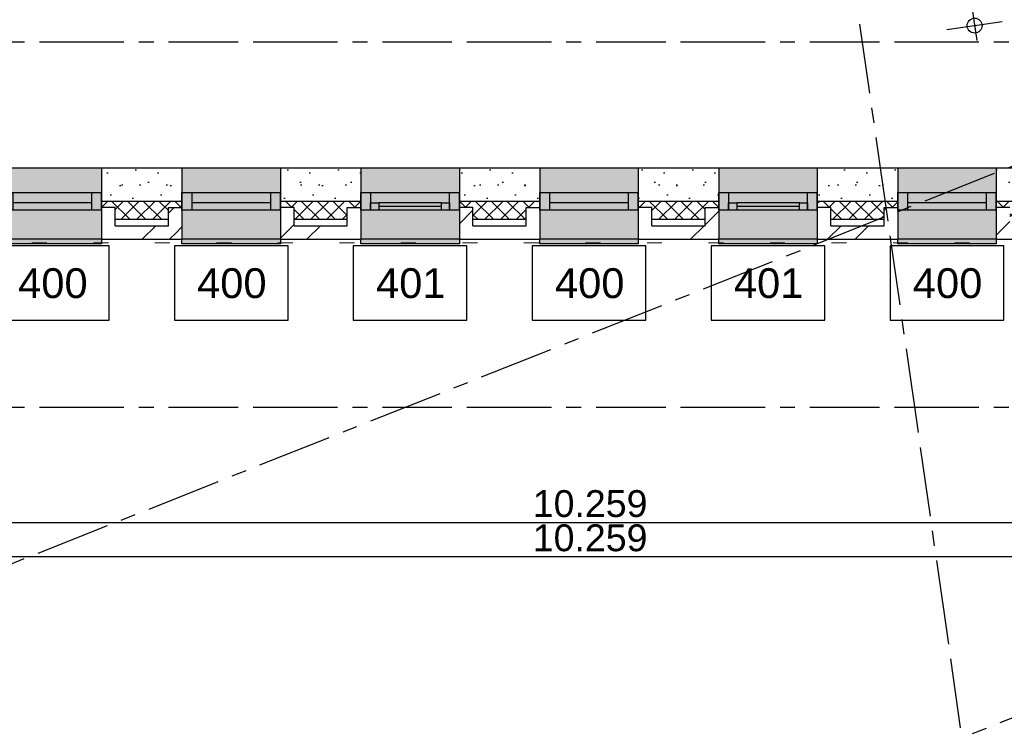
# Model space of a CAD drawing. Extents: x 1006 to 5197, y -24 to 263.
# Tile 99 of 124: x 1081.43 to 1088.03, y -1.91 to 2.85. Entities that reach past the tile are written whole.
import ezdxf

# ---------------------------------------------------------------- set-up
doc = ezdxf.new("R2010")
doc.units = 0
doc.header["$MEASUREMENT"] = 0
for name, pattern in [('B0304', [0.6, 0.5, -0.05, 0, -0.05]), ('B0602', [0.3125, 0, -0.3125]), ('B0805', [1.366667, 0.566667, -0.1, 0.033333, -0.1, 0.466667, -0.1])]:
    doc.linetypes.add(name, pattern=pattern)
for name, color, linetype in [('21 Buitenwanden', 7, 'Continuous'), ('23 Vloeren', 7, 'Continuous'), ('A Lijn doorsnede', 7, 'Continuous'), ('A Stramien', 7, 'Continuous'), ('T Tekst_dim 1_ 100', 7, 'Continuous'), ('Window Markers', 7, 'Continuous')]:
    doc.layers.add(name, color=color, linetype=linetype)
doc.styles.add('GENERATED_STYLE_3', font='Arial')
doc.styles.get("Standard").update_dxf_attribs({"font": 'txt', "bigfont": 'BIGFONT.SHX'})
doc.dimstyles.new('GENERATED_STYLE__1', dxfattribs={"dimtxt": 0.25, "dimasz": 0.19, "dimexe": 0.18, "dimexo": 0, "dimgap": 0.09, "dimtad": 1, "dimdec": 0, "dimlfac": 1000, "dimzin": 0, "dimdsep": 46, "dimtxsty": 'Standard', "dimblk": 'ARROWHEAD_7', "dimblk1": 'ARROWHEAD_7', "dimblk2": 'ARROWHEAD_7', "dimcen": 0.09, "dimclrd": 7, "dimclre": 7, "dimclrt": 7, "dimadec": 1, "dimazin": 0, "dimtfac": 1, "dimtdec": 4, "dimtmove": 0, "dimatfit": 3, "dimfxl": 0, "dimtolj": 1, "dimtzin": 0, "dimarcsym": 0})
doc.dimstyles.new('GENERATED_STYLE__6', dxfattribs={"dimtxt": 0.18, "dimasz": 0.19, "dimexe": 0.18, "dimexo": 0, "dimgap": 0.09, "dimtad": 1, "dimtih": 1, "dimtoh": 1, "dimdec": 0, "dimlfac": 1000, "dimzin": 0, "dimdsep": 46, "dimtxsty": 'Standard', "dimblk": 'ARROWHEAD_7', "dimblk1": 'ARROWHEAD_7', "dimblk2": 'ARROWHEAD_7', "dimcen": 0.09, "dimclrd": 7, "dimclre": 7, "dimclrt": 7, "dimadec": 1, "dimazin": 0, "dimtfac": 1, "dimtdec": 4, "dimtmove": 0, "dimatfit": 3, "dimfxl": 0, "dimtolj": 1, "dimtzin": 0, "dimarcsym": 0})
pattern_1 = [(45, (988.21373, 0), (-0.4596194, 0.4596194), []), (45, (988.1218, 0.0919), (-0.4596194, 0.4596194), [])]
pattern_2 = [(0, (988.21373, 0), (0, 0.6235383), [0.06, -0.3]), (0, (988.39373, 0.3118), (0, 0.6235383), [0.06, -0.3]), (60, (988.21373, 0), (-0.54, 0.311769), [0.06, -0.3]), (60, (988.57373, 0), (-0.54, 0.311769), [0.06, -0.3]), (120, (988.27373, 0), (0.54, 0.311769), [0.06, -0.3]), (120, (988.63373, 0), (0.54, 0.311769), [0.06, -0.3]), (0, (988.21373, 0.06), (0, 0.12), [0, -0.12, 0, -0.18]), (45, (988.27373, 0.06), (-0.08485282, 0.08485282), [0, -0.09, 0, -0.15])]
pattern_3 = [(45, (988.21373, 0), (-0.05303301, 0.05303301), []), (135, (988.21373, 0), (0.05303301, 0.05303301), [])]

# ---------------------------------------------------------------- blocks, each defined once
blk = doc.blocks.new('SLAB_399_2', base_point=(1072.9856, 25.8483))
at = {"layer": '23 Vloeren', "color": 255, "linetype": 'B0602', "lineweight": 0, "flags": 128}
blk.add_lwpolyline([(1072.9856, 25.8483), (1082.1209, 29.4773), (1083.1046, 22.5839), (1086.921, 23.1357), (1086.9705, 23.1428), (1087.0415, 22.6464), (1086.992, 22.6394), (1087.1885, 20.7755), (1083.4272, 20.2371), (1083.4578, 20.0222), (1083.966, 20.095), (1085.7653, 7.5234), (1079.7467, 6.662), (1080.5067, 1.352), (1090.0653, 1.352), (1090.0653, 2.352), (1094.7992, 2.352), (1091.5485, 25.0646), (1088.6578, 24.6516), (1088.1506, 28.1955), (1091.0412, 28.6092), (1089.7657, 37.5207), (1074.1705, 34.6289), (1072.5325, 34.6289)], close=True, dxfattribs=at)
blk = doc.blocks.new('R1c onder metaal 11_3', base_point=(988.2137, 0))
at = {"layer": '21 Buitenwanden', "linetype": 'Continuous'}
for p, q in [((987.8837, 0.195), (987.8837, 0.225)), ((987.8837, 0.225), (988.5437, 0.225)), ((988.5437, 0.225), (988.5437, 0.195)), ((987.8837, 0.195), (988.5437, 0.195)), ((987.8837, 0), (987.9487, 0)), ((987.8837, -0.118), (987.8837, 0)), ((987.8837, 0), (987.8837, -0.118)), ((987.9487, 0), (987.9487, -0.05)), ((987.9487, 0), (988.4787, 0)), ((988.4787, -0.05), (988.4787, 0)), ((988.4787, 0), (988.5437, 0)), ((988.5437, 0), (988.5437, -0.118)), ((988.5437, 0), (988.5437, -0.118)), ((987.9487, -0.05), (987.9487, -0.118)), ((987.9487, -0.05), (988.4787, -0.05)), ((987.9487, -0.05), (988.4787, -0.05)), ((988.4787, -0.118), (988.4787, -0.05)), ((987.9487, -0.118), (987.8837, -0.118)), ((988.4787, -0.118), (987.9487, -0.118)), ((988.5437, -0.118), (988.4787, -0.118)), ((987.8837, -0.2823), (988.5437, -0.2823))]:
    blk.add_line(p, q, dxfattribs=at)
blk = doc.blocks.new('D Marker 11_15', base_point=(988.2137, 0))
at = {"layer": 'Window Markers', "linetype": 'Continuous'}
for p, q in [((987.8325, -0.52), (987.8325, -1.02)), ((988.595, -0.52), (987.8325, -0.52)), ((988.595, -1.02), (988.595, -0.52)), ((987.8325, -1.02), (988.595, -1.02))]:
    blk.add_line(p, q, dxfattribs=at)
at = {"layer": 'Window Markers', "linetype": 'Continuous', "insert": (987.9849, -0.8741), "char_height": 0.2, "attachment_point": 7, "style": 'GENERATED_STYLE_3'}
blk.add_mtext('{400}', dxfattribs=at)
blk = doc.blocks.new('R1c onder metaal 11_4', base_point=(988.2137, 0))
at = {"layer": '21 Buitenwanden', "linetype": 'Continuous'}
for p, q in [((987.8837, 0.195), (987.8837, 0.225)), ((987.8837, 0.225), (988.5437, 0.225)), ((988.5437, 0.225), (988.5437, 0.195)), ((987.8837, 0.195), (988.5437, 0.195)), ((987.8837, 0), (987.9487, 0)), ((987.8837, -0.118), (987.8837, 0)), ((987.8837, 0), (987.8837, -0.118)), ((987.9487, 0), (987.9487, -0.05)), ((987.9487, 0), (988.0037, 0)), ((987.9487, -0.05), (987.9487, 0)), ((988.0037, 0), (988.4237, 0)), ((988.0037, 0), (988.4237, 0)), ((988.0037, 0), (988.0037, -0.05)), ((988.4237, -0.05), (988.4237, 0)), ((988.4237, 0), (988.4787, 0)), ((988.4787, -0.05), (988.4787, 0)), ((988.4787, 0), (988.5437, 0)), ((988.4787, 0), (988.4787, -0.05)), ((988.5437, 0), (988.5437, -0.118)), ((988.5437, 0), (988.5437, -0.118)), ((987.9487, -0.05), (987.9487, -0.118)), ((988.0037, -0.05), (987.9487, -0.05)), ((988.0037, -0.025), (988.4237, -0.025)), ((988.0037, -0.05), (988.4237, -0.05)), ((988.4787, -0.05), (988.4237, -0.05)), ((988.4787, -0.118), (988.4787, -0.05)), ((987.9487, -0.118), (987.8837, -0.118)), ((988.4787, -0.118), (987.9487, -0.118)), ((988.5437, -0.118), (988.4787, -0.118)), ((987.8837, -0.2823), (988.5437, -0.2823))]:
    blk.add_line(p, q, dxfattribs=at)
blk = doc.blocks.new('D Marker 11_16', base_point=(988.2137, 0))
at = {"layer": 'Window Markers', "linetype": 'Continuous'}
for p, q in [((987.8325, -0.52), (987.8325, -1.02)), ((988.595, -0.52), (987.8325, -0.52)), ((988.595, -1.02), (988.595, -0.52)), ((987.8325, -1.02), (988.595, -1.02))]:
    blk.add_line(p, q, dxfattribs=at)
at = {"layer": 'Window Markers', "linetype": 'Continuous', "insert": (987.9849, -0.8741), "char_height": 0.2, "attachment_point": 7, "style": 'GENERATED_STYLE_3'}
blk.add_mtext('{401}', dxfattribs=at)
blk = doc.blocks.new('WALL_441_2', base_point=(1080.1149, 1.102))
at = {"layer": '21 Buitenwanden', "linetype": 'Continuous', "lineweight": 0}
for points in [[(1081.3146, 1.57), (1081.9746, 1.57), (1081.9746, 1.8523), (1081.3146, 1.8523)], [(1082.5146, 1.57), (1083.1746, 1.57), (1083.1746, 1.8523), (1082.5146, 1.8523)], [(1083.7146, 1.57), (1084.3746, 1.57), (1084.3746, 1.8523), (1083.7146, 1.8523)], [(1084.9146, 1.57), (1085.5746, 1.57), (1085.5746, 1.8523), (1084.9146, 1.8523)], [(1086.1146, 1.57), (1086.7746, 1.57), (1086.7746, 1.8523), (1086.1146, 1.8523)], [(1087.3146, 1.57), (1087.9746, 1.57), (1087.9746, 1.8523), (1087.3146, 1.8523)], [(1081.3146, 1.345), (1081.9746, 1.345), (1081.9746, 1.375), (1081.9746, 1.57), (1081.3146, 1.57), (1081.3146, 1.375)], [(1082.5146, 1.345), (1083.1746, 1.345), (1083.1746, 1.375), (1083.1746, 1.57), (1082.5146, 1.57), (1082.5146, 1.375)], [(1083.7146, 1.345), (1084.3746, 1.345), (1084.3746, 1.375), (1084.3746, 1.57), (1083.7146, 1.57), (1083.7146, 1.375)], [(1084.9146, 1.345), (1085.5746, 1.345), (1085.5746, 1.375), (1085.5746, 1.57), (1084.9146, 1.57), (1084.9146, 1.375)], [(1086.1146, 1.345), (1086.7746, 1.345), (1086.7746, 1.375), (1086.7746, 1.57), (1086.1146, 1.57), (1086.1146, 1.375)], [(1087.3146, 1.345), (1087.9746, 1.345), (1087.9746, 1.375), (1087.9746, 1.57), (1087.3146, 1.57), (1087.3146, 1.375)]]:
    blk.add_hatch(color=255, dxfattribs=at).paths.add_polyline_path(points, flags=0)
at = {"layer": '21 Buitenwanden', "linetype": 'Continuous'}
h = blk.add_hatch(dxfattribs=at)
h.set_pattern_fill('11_Constructie_beton_0002', color=256, style=0, pattern_type=2)
h.set_pattern_definition(pattern_2)
h.paths.add_polyline_path([(1082.5146, 1.8523), (1081.9746, 1.8523), (1081.9746, 1.6289), (1082.5146, 1.6289)], flags=0)
h = blk.add_hatch(dxfattribs=at)
h.set_pattern_fill('11_Constructie_beton_0002', color=256, style=0, pattern_type=2)
h.set_pattern_definition(pattern_2)
h.paths.add_polyline_path([(1083.7146, 1.8523), (1083.1746, 1.8523), (1083.1746, 1.6289), (1083.7146, 1.6289)], flags=0)
h = blk.add_hatch(dxfattribs=at)
h.set_pattern_fill('11_Constructie_beton_0002', color=256, style=0, pattern_type=2)
h.set_pattern_definition(pattern_2)
h.paths.add_polyline_path([(1084.9146, 1.8523), (1084.3746, 1.8523), (1084.3746, 1.6289), (1084.9146, 1.6289)], flags=0)
h = blk.add_hatch(dxfattribs=at)
h.set_pattern_fill('11_Constructie_beton_0002', color=256, style=0, pattern_type=2)
h.set_pattern_definition(pattern_2)
h.paths.add_polyline_path([(1085.5746, 1.6289), (1086.1146, 1.6289), (1086.1146, 1.8523), (1085.5746, 1.8523)], flags=0)
h = blk.add_hatch(dxfattribs=at)
h.set_pattern_fill('11_Constructie_beton_0002', color=256, style=0, pattern_type=2)
h.set_pattern_definition(pattern_2)
h.paths.add_polyline_path([(1086.7746, 1.6289), (1087.3146, 1.6289), (1087.3146, 1.8523), (1086.7746, 1.8523)], flags=0)
h = blk.add_hatch(dxfattribs=at)
h.set_pattern_fill('11_Constructie_beton_0002', color=256, style=0, pattern_type=2)
h.set_pattern_definition(pattern_2)
h.paths.add_polyline_path([(1087.9746, 1.6289), (1088.5146, 1.6289), (1088.5146, 1.8523), (1087.9746, 1.8523)], flags=0)
h = blk.add_hatch(dxfattribs=at)
h.set_pattern_fill('13_45gr_isolatie_0002', color=256, style=0, pattern_type=2)
h.set_pattern_definition(pattern_3)
h.paths.add_polyline_path([(1081.9746, 1.6289), (1081.9746, 1.5889), (1082.066, 1.5889), (1082.066, 1.507), (1082.4232, 1.507), (1082.4232, 1.5889), (1082.5146, 1.5889), (1082.5146, 1.6289)], flags=0)
h = blk.add_hatch(dxfattribs=at)
h.set_pattern_fill('10_Baksteen_0002', color=256, style=0, pattern_type=2)
h.set_pattern_definition(pattern_1)
h.paths.add_polyline_path([(1082.066, 1.4664), (1082.066, 1.5889), (1081.9746, 1.5889), (1081.9746, 1.375)], flags=0)
h = blk.add_hatch(dxfattribs=at)
h.set_pattern_fill('10_Baksteen_0002', color=256, style=0, pattern_type=2)
h.set_pattern_definition(pattern_1)
h.paths.add_polyline_path([(1082.4232, 1.4664), (1082.5146, 1.375), (1082.5146, 1.5889), (1082.4232, 1.5889)], flags=0)
h = blk.add_hatch(dxfattribs=at)
h.set_pattern_fill('13_45gr_isolatie_0002', color=256, style=0, pattern_type=2)
h.set_pattern_definition(pattern_3)
h.paths.add_polyline_path([(1083.1746, 1.5889), (1083.266, 1.5889), (1083.266, 1.507), (1083.6232, 1.507), (1083.6232, 1.5889), (1083.7146, 1.5889), (1083.7146, 1.6289), (1083.1746, 1.6289)], flags=0)
h = blk.add_hatch(dxfattribs=at)
h.set_pattern_fill('10_Baksteen_0002', color=256, style=0, pattern_type=2)
h.set_pattern_definition(pattern_1)
h.paths.add_polyline_path([(1083.266, 1.4664), (1083.266, 1.5889), (1083.1746, 1.5889), (1083.1746, 1.375)], flags=0)
h = blk.add_hatch(dxfattribs=at)
h.set_pattern_fill('10_Baksteen_0002', color=256, style=0, pattern_type=2)
h.set_pattern_definition(pattern_1)
h.paths.add_polyline_path([(1083.6232, 1.4664), (1083.7146, 1.375), (1083.7146, 1.5889), (1083.6232, 1.5889)], flags=0)
h = blk.add_hatch(dxfattribs=at)
h.set_pattern_fill('13_45gr_isolatie_0002', color=256, style=0, pattern_type=2)
h.set_pattern_definition(pattern_3)
h.paths.add_polyline_path([(1084.3746, 1.5889), (1084.466, 1.5889), (1084.466, 1.507), (1084.8232, 1.507), (1084.8232, 1.5889), (1084.9146, 1.5889), (1084.9146, 1.6289), (1084.3746, 1.6289)], flags=0)
h = blk.add_hatch(dxfattribs=at)
h.set_pattern_fill('10_Baksteen_0002', color=256, style=0, pattern_type=2)
h.set_pattern_definition(pattern_1)
h.paths.add_polyline_path([(1084.466, 1.4664), (1084.466, 1.5889), (1084.3746, 1.5889), (1084.3746, 1.375)], flags=0)
h = blk.add_hatch(dxfattribs=at)
h.set_pattern_fill('10_Baksteen_0002', color=256, style=0, pattern_type=2)
h.set_pattern_definition(pattern_1)
h.paths.add_polyline_path([(1084.8232, 1.4664), (1084.9146, 1.375), (1084.9146, 1.5889), (1084.8232, 1.5889)], flags=0)
h = blk.add_hatch(dxfattribs=at)
h.set_pattern_fill('13_45gr_isolatie_0002', color=256, style=0, pattern_type=2)
h.set_pattern_definition(pattern_3)
h.paths.add_polyline_path([(1085.5746, 1.6289), (1085.5746, 1.5889), (1085.666, 1.5889), (1085.666, 1.507), (1086.0232, 1.507), (1086.0232, 1.5889), (1086.1146, 1.5889), (1086.1146, 1.6289)], flags=0)
h = blk.add_hatch(dxfattribs=at)
h.set_pattern_fill('10_Baksteen_0002', color=256, style=0, pattern_type=2)
h.set_pattern_definition(pattern_1)
h.paths.add_polyline_path([(1085.666, 1.4664), (1085.666, 1.5889), (1085.5746, 1.5889), (1085.5746, 1.375)], flags=0)
h = blk.add_hatch(dxfattribs=at)
h.set_pattern_fill('10_Baksteen_0002', color=256, style=0, pattern_type=2)
h.set_pattern_definition(pattern_1)
h.paths.add_polyline_path([(1086.0232, 1.4664), (1086.1146, 1.375), (1086.1146, 1.5889), (1086.0232, 1.5889)], flags=0)
h = blk.add_hatch(dxfattribs=at)
h.set_pattern_fill('13_45gr_isolatie_0002', color=256, style=0, pattern_type=2)
h.set_pattern_definition(pattern_3)
h.paths.add_polyline_path([(1086.7746, 1.6289), (1086.7746, 1.5889), (1086.866, 1.5889), (1086.866, 1.507), (1087.2232, 1.507), (1087.2232, 1.5889), (1087.3146, 1.5889), (1087.3146, 1.6289)], flags=0)
h = blk.add_hatch(dxfattribs=at)
h.set_pattern_fill('10_Baksteen_0002', color=256, style=0, pattern_type=2)
h.set_pattern_definition(pattern_1)
h.paths.add_polyline_path([(1086.866, 1.4664), (1086.866, 1.5889), (1086.7746, 1.5889), (1086.7746, 1.375)], flags=0)
h = blk.add_hatch(dxfattribs=at)
h.set_pattern_fill('10_Baksteen_0002', color=256, style=0, pattern_type=2)
h.set_pattern_definition(pattern_1)
h.paths.add_polyline_path([(1087.2232, 1.4664), (1087.3146, 1.375), (1087.3146, 1.5889), (1087.2232, 1.5889)], flags=0)
h = blk.add_hatch(dxfattribs=at)
h.set_pattern_fill('13_45gr_isolatie_0002', color=256, style=0, pattern_type=2)
h.set_pattern_definition(pattern_3)
h.paths.add_polyline_path([(1087.9746, 1.6289), (1087.9746, 1.5889), (1088.066, 1.5889), (1088.066, 1.507), (1088.4232, 1.507), (1088.4232, 1.5889), (1088.5146, 1.5889), (1088.5146, 1.6289)], flags=0)
h = blk.add_hatch(dxfattribs=at)
h.set_pattern_fill('10_Baksteen_0002', color=256, style=0, pattern_type=2)
h.set_pattern_definition(pattern_1)
h.paths.add_polyline_path([(1088.066, 1.4664), (1088.066, 1.5889), (1087.9746, 1.5889), (1087.9746, 1.375)], flags=0)
h = blk.add_hatch(dxfattribs=at)
h.set_pattern_fill('10_Baksteen_0002', color=256, style=0, pattern_type=2)
h.set_pattern_definition(pattern_1)
h.paths.add_polyline_path([(1081.9746, 1.375), (1082.5146, 1.375), (1082.4232, 1.4664), (1082.066, 1.4664)], flags=0)
h = blk.add_hatch(dxfattribs=at)
h.set_pattern_fill('10_Baksteen_0002', color=256, style=0, pattern_type=2)
h.set_pattern_definition(pattern_1)
h.paths.add_polyline_path([(1083.1746, 1.375), (1083.7146, 1.375), (1083.6232, 1.4664), (1083.266, 1.4664)], flags=0)
h = blk.add_hatch(dxfattribs=at)
h.set_pattern_fill('10_Baksteen_0002', color=256, style=0, pattern_type=2)
h.set_pattern_definition(pattern_1)
h.paths.add_polyline_path([(1084.3746, 1.375), (1084.9146, 1.375), (1084.8232, 1.4664), (1084.466, 1.4664)], flags=0)
h = blk.add_hatch(dxfattribs=at)
h.set_pattern_fill('10_Baksteen_0002', color=256, style=0, pattern_type=2)
h.set_pattern_definition(pattern_1)
h.paths.add_polyline_path([(1085.666, 1.4664), (1085.5746, 1.375), (1086.1146, 1.375), (1086.0232, 1.4664)], flags=0)
h = blk.add_hatch(dxfattribs=at)
h.set_pattern_fill('10_Baksteen_0002', color=256, style=0, pattern_type=2)
h.set_pattern_definition(pattern_1)
h.paths.add_polyline_path([(1086.866, 1.4664), (1086.7746, 1.375), (1087.3146, 1.375), (1087.2232, 1.4664)], flags=0)
h = blk.add_hatch(dxfattribs=at)
h.set_pattern_fill('10_Baksteen_0002', color=256, style=0, pattern_type=2)
h.set_pattern_definition(pattern_1)
h.paths.add_polyline_path([(1088.066, 1.4664), (1087.9746, 1.375), (1088.5146, 1.375), (1088.4232, 1.4664)], flags=0)
for p, q in [((1081.9746, 1.8523), (1081.9746, 1.57)), ((1082.5146, 1.8523), (1081.9746, 1.8523)), ((1082.5146, 1.8523), (1082.5146, 1.57)), ((1083.1746, 1.8523), (1083.1746, 1.57)), ((1083.7146, 1.8523), (1083.1746, 1.8523)), ((1083.7146, 1.8523), (1083.7146, 1.57)), ((1084.3746, 1.8523), (1084.3746, 1.57)), ((1084.9146, 1.8523), (1084.3746, 1.8523)), ((1084.9146, 1.8523), (1084.9146, 1.57)), ((1085.5746, 1.8523), (1085.5746, 1.57)), ((1086.1146, 1.8523), (1085.5746, 1.8523)), ((1086.1146, 1.8523), (1086.1146, 1.57)), ((1086.7746, 1.8523), (1086.7746, 1.57)), ((1087.3146, 1.8523), (1086.7746, 1.8523)), ((1087.3146, 1.8523), (1087.3146, 1.57)), ((1087.9746, 1.8523), (1087.9746, 1.57)), ((1088.5146, 1.8523), (1087.9746, 1.8523)), ((1082.5146, 1.6289), (1081.9746, 1.6289)), ((1081.9746, 1.5889), (1081.9746, 1.375)), ((1082.066, 1.5889), (1081.9746, 1.5889)), ((1082.066, 1.4664), (1082.066, 1.5889)), ((1082.4232, 1.5889), (1082.5146, 1.5889)), ((1082.4232, 1.4664), (1082.4232, 1.5889)), ((1082.5146, 1.5889), (1082.5146, 1.375)), ((1083.7146, 1.6289), (1083.1746, 1.6289)), ((1083.1746, 1.5889), (1083.1746, 1.375)), ((1083.266, 1.5889), (1083.1746, 1.5889)), ((1083.266, 1.4664), (1083.266, 1.5889)), ((1083.6232, 1.5889), (1083.7146, 1.5889)), ((1083.6232, 1.4664), (1083.6232, 1.5889)), ((1083.7146, 1.5889), (1083.7146, 1.375)), ((1084.9146, 1.6289), (1084.3746, 1.6289)), ((1084.3746, 1.5889), (1084.3746, 1.375)), ((1084.466, 1.5889), (1084.3746, 1.5889)), ((1084.466, 1.4664), (1084.466, 1.5889)), ((1084.8232, 1.5889), (1084.9146, 1.5889)), ((1084.8232, 1.4664), (1084.8232, 1.5889)), ((1084.9146, 1.5889), (1084.9146, 1.375)), ((1086.1146, 1.6289), (1085.5746, 1.6289)), ((1085.5746, 1.5889), (1085.5746, 1.375)), ((1085.666, 1.5889), (1085.5746, 1.5889)), ((1085.666, 1.4664), (1085.666, 1.5889)), ((1086.0232, 1.5889), (1086.1146, 1.5889)), ((1086.0232, 1.4664), (1086.0232, 1.5889)), ((1086.1146, 1.5889), (1086.1146, 1.375)), ((1087.3146, 1.6289), (1086.7746, 1.6289)), ((1086.7746, 1.5889), (1086.7746, 1.375)), ((1086.866, 1.5889), (1086.7746, 1.5889)), ((1086.866, 1.4664), (1086.866, 1.5889)), ((1087.2232, 1.5889), (1087.3146, 1.5889)), ((1087.2232, 1.4664), (1087.2232, 1.5889)), ((1087.3146, 1.5889), (1087.3146, 1.375)), ((1088.5146, 1.6289), (1087.9746, 1.6289)), ((1087.9746, 1.5889), (1087.9746, 1.375)), ((1088.066, 1.5889), (1087.9746, 1.5889)), ((1081.9746, 1.57), (1081.9746, 1.375)), ((1082.5146, 1.57), (1082.5146, 1.375)), ((1083.1746, 1.57), (1083.1746, 1.375)), ((1083.7146, 1.57), (1083.7146, 1.375)), ((1084.3746, 1.57), (1084.3746, 1.375)), ((1084.9146, 1.57), (1084.9146, 1.375)), ((1085.5746, 1.57), (1085.5746, 1.375)), ((1086.1146, 1.57), (1086.1146, 1.375)), ((1086.7746, 1.57), (1086.7746, 1.375)), ((1087.3146, 1.57), (1087.3146, 1.375)), ((1087.9746, 1.57), (1087.9746, 1.375)), ((1082.4232, 1.507), (1082.066, 1.507)), ((1082.066, 1.4664), (1082.4232, 1.4664)), ((1083.6232, 1.507), (1083.266, 1.507)), ((1083.266, 1.4664), (1083.6232, 1.4664)), ((1084.8232, 1.507), (1084.466, 1.507)), ((1084.466, 1.4664), (1084.8232, 1.4664)), ((1086.0232, 1.507), (1085.666, 1.507)), ((1085.666, 1.4664), (1086.0232, 1.4664)), ((1087.2232, 1.507), (1086.866, 1.507)), ((1086.866, 1.4664), (1087.2232, 1.4664)), ((1081.9746, 1.375), (1082.5146, 1.375)), ((1083.1746, 1.375), (1083.7146, 1.375)), ((1084.3746, 1.375), (1084.9146, 1.375)), ((1085.5746, 1.375), (1086.1146, 1.375)), ((1086.7746, 1.375), (1087.3146, 1.375)), ((1087.9746, 1.375), (1088.5146, 1.375))]:
    blk.add_line(p, q, dxfattribs=at)
at = {"layer": '21 Buitenwanden', "linetype": 'Continuous', "rotation": 180}
for name, p in [('R1c onder metaal 11_3', (1081.6446, 1.57)), ('R1c onder metaal 11_3', (1082.8446, 1.57)), ('R1c onder metaal 11_4', (1084.0446, 1.57)), ('R1c onder metaal 11_3', (1085.2446, 1.57)), ('R1c onder metaal 11_4', (1086.4446, 1.57)), ('R1c onder metaal 11_3', (1087.6446, 1.57))]:
    blk.add_blockref(name, p, dxfattribs=at)
at = {"layer": 'Window Markers'}
for name, p in [('D Marker 11_15', (1081.6446, 1.8523)), ('D Marker 11_15', (1082.8446, 1.8523)), ('D Marker 11_16', (1084.0446, 1.8523)), ('D Marker 11_15', (1085.2446, 1.8523)), ('D Marker 11_16', (1086.4446, 1.8523)), ('D Marker 11_15', (1087.6446, 1.8523))]:
    blk.add_blockref(name, p, dxfattribs=at)
blk = doc.blocks.new('*D369', base_point=(988.2137, 0))
at = {"layer": 'A Stramien', "linetype": 'Continuous'}
for p, q in [((1087.1128, 7.8172), (1087.1341, 7.6688)), ((1086.9414, 7.6917), (1087.3126, 7.7448)), ((1087.1341, 7.6688), (1087.8226, 2.858)), ((1087.8226, 2.858), (1087.8439, 2.7095)), ((1087.6441, 2.7819), (1088.0153, 2.835))]:
    blk.add_line(p, q, dxfattribs=at)
for centre in [(1087.127, 7.7183), (1087.8297, 2.8085)]:
    blk.add_circle(centre, 0.05, dxfattribs=at)
at = {"layer": 'A Stramien', "insert": (1087.7168, 5.7146), "char_height": 0.25, "attachment_point": 1, "rotation": 278.14501}
blk.add_mtext('{4.960}', dxfattribs=at)
blk = doc.blocks.new('ARROWHEAD_7')
at = {"color": 0, "linetype": 'Continuous', "lineweight": 0}
for p, q in [((0, 0), (-1, 0)), ((-0.25, 0), (0.25, 0)), ((0, -0.25), (0, 0.25))]:
    blk.add_line(p, q, dxfattribs=at)
blk.add_circle((0, 0), 0.25, dxfattribs=at)
blk = doc.blocks.new('CUTPLANE_4_2', base_point=(1071.2734, -8.512))
at = {"layer": 'A Lijn doorsnede', "linetype": 'B0304'}
blk.add_line((1073.1321, -7.7737), (1099.4912, 2.6972), dxfattribs=at)
blk = doc.blocks.new('*D603', base_point=(988.2137, 0))
at = {"layer": 'T Tekst_dim 1_ 100', "linetype": 'Continuous'}
for p, q in [((1080.1149, -0.9405), (1080.1149, -0.5655)), ((1090.3743, -0.9405), (1090.3743, -0.5655)), ((1074.3705, -0.753), (1080.1649, -0.753)), ((1080.1649, -0.753), (1090.4243, -0.753))]:
    blk.add_line(p, q, dxfattribs=at)
for centre in [(1080.1149, -0.753), (1090.3743, -0.753)]:
    blk.add_circle(centre, 0.05, dxfattribs=at)
at = {"layer": 'T Tekst_dim 1_ 100', "insert": (1084.8671, -0.537), "char_height": 0.18, "attachment_point": 1, "style": 'GENERATED_STYLE_3'}
blk.add_mtext('{10.259}', dxfattribs=at)
blk = doc.blocks.new('*D604', base_point=(988.2137, 0))
at = {"layer": 'T Tekst_dim 1_ 100', "linetype": 'Continuous'}
for p, q in [((1090.3743, -0.9405), (1090.3743, -0.5655)), ((1095.0875, -0.9405), (1095.0875, -0.5655)), ((1080.1649, -0.753), (1090.4243, -0.753)), ((1090.4243, -0.753), (1095.0375, -0.753)), ((1095.0375, -0.753), (1095.1875, -0.753))]:
    blk.add_line(p, q, dxfattribs=at)
for centre in [(1090.3743, -0.753), (1095.0875, -0.753)]:
    blk.add_circle(centre, 0.05, dxfattribs=at)
at = {"layer": 'T Tekst_dim 1_ 100', "insert": (1092.422, -0.537), "char_height": 0.18, "attachment_point": 1, "style": 'GENERATED_STYLE_3'}
blk.add_mtext('{4.713}', dxfattribs=at)
blk = doc.blocks.new('*D639', base_point=(988.2137, 0))
at = {"layer": 'T Tekst_dim 1_ 100', "linetype": 'Continuous'}
for p, q in [((1080.1149, -0.711), (1080.1149, -0.336)), ((1090.3743, -0.711), (1090.3743, -0.336)), ((1074.3705, -0.5235), (1080.1649, -0.5235)), ((1080.1649, -0.5235), (1090.4243, -0.5235))]:
    blk.add_line(p, q, dxfattribs=at)
for centre in [(1080.1149, -0.5235), (1090.3743, -0.5235)]:
    blk.add_circle(centre, 0.05, dxfattribs=at)
at = {"layer": 'T Tekst_dim 1_ 100', "insert": (1084.8671, -0.3075), "char_height": 0.18, "attachment_point": 1, "style": 'GENERATED_STYLE_3'}
blk.add_mtext('{10.259}', dxfattribs=at)
blk = doc.blocks.new('*D640', base_point=(988.2137, 0))
at = {"layer": 'T Tekst_dim 1_ 100', "linetype": 'Continuous'}
for p, q in [((1090.3743, -0.711), (1090.3743, -0.336)), ((1095.0875, -0.711), (1095.0875, -0.336)), ((1080.1649, -0.5235), (1090.4243, -0.5235)), ((1090.4243, -0.5235), (1095.0375, -0.5235)), ((1095.0375, -0.5235), (1095.1875, -0.5235))]:
    blk.add_line(p, q, dxfattribs=at)
for centre in [(1090.3743, -0.5235), (1095.0875, -0.5235)]:
    blk.add_circle(centre, 0.05, dxfattribs=at)
at = {"layer": 'T Tekst_dim 1_ 100', "insert": (1092.422, -0.3075), "char_height": 0.18, "attachment_point": 1, "style": 'GENERATED_STYLE_3'}
blk.add_mtext('{4.713}', dxfattribs=at)
blk = doc.blocks.new('CUTPLANE_1_2', base_point=(1009.7498, 6.6602))
at = {"layer": 'A Lijn doorsnede', "linetype": 'B0304'}
blk.add_line((1022.071, -24.3568), (1106.6718, 9.2501), dxfattribs=at)

msp = doc.modelspace()

# ---------------------------------------------------------------- linework, layer by layer
at = {"layer": 'A Stramien', "linetype": 'B0805'}
msp.add_line((1087.8592, -2.7591), (1081.7621, 39.8414), dxfattribs=at)
at = {"layer": 'A Stramien', "linetype": 'B0805', "flags": 128}
for points in [[(1007.0252, 2.7), (1098.4604, 2.7)], [(1007.0252, 0.25), (1098.4604, 0.25)]]:
    msp.add_lwpolyline(points, dxfattribs=at)

# ---------------------------------------------------------------- block references
at = {"layer": '21 Buitenwanden'}
msp.add_blockref('WALL_441_2', (1080.1149, 1.102), dxfattribs=at)
at = {"layer": '23 Vloeren', "color": 255, "linetype": 'B0602', "lineweight": 0}
msp.add_blockref('SLAB_399_2', (1072.9856, 25.8483), dxfattribs=at)
at = {"layer": 'A Lijn doorsnede'}
for name, p in [('CUTPLANE_4_2', (1071.2734, -8.512)), ('CUTPLANE_1_2', (1009.7498, 6.6602))]:
    msp.add_blockref(name, p, dxfattribs=at)

# ---------------------------------------------------------------- dimensions: what is measured, and where the dimension line sits
at = {"layer": 'A Stramien', "linetype": 'Continuous'}
dim = msp.add_linear_dim(base=(1087.8297, 2.8085), p1=(1086.3691, 7.6098), p2=(1087.0718, 2.7), angle=278.14501, dimstyle='GENERATED_STYLE__1', dxfattribs=at)
dim.commit()
dim.dimension.update_dxf_attribs({"geometry": '*D369', "text_midpoint": (1087.6603, 5.2274)})
at = {"layer": 'T Tekst_dim 1_ 100', "linetype": 'Continuous'}
for base, p1, p2, picture, middle in [((1068.0001, -0.5235), (1090.3743, 1.102), (1095.0875, 2.102), '*D640', (1092.7635, -0.3975)), ((1074.3205, -0.753), (1090.3743, 1.102), (1095.0875, 2.102), '*D604', (1092.7635, -0.627)), ((1068.0001, -0.5235), (1080.1149, 1.102), (1090.3743, 1.102), '*D639', (1085.2845, -0.3975)), ((1074.3205, -0.753), (1080.1149, 1.102), (1090.3743, 1.102), '*D603', (1085.2845, -0.627))]:
    dim = msp.add_linear_dim(base=base, p1=p1, p2=p2, dimstyle='GENERATED_STYLE__6', dxfattribs=at)
    dim.commit()
    dim.dimension.update_dxf_attribs({"geometry": picture, "text_midpoint": middle})

doc.saveas('drawing.dxf')
